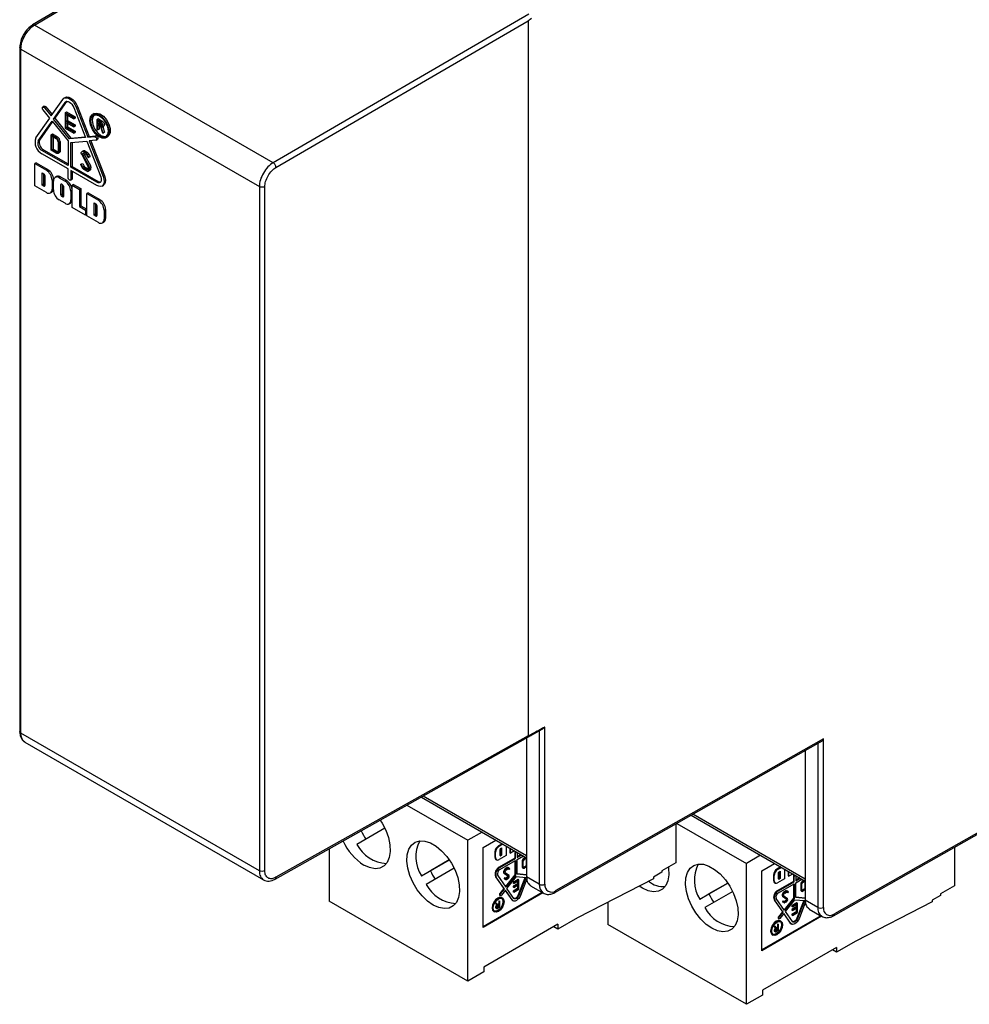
# Model space of a CAD drawing. Header units: millimetres. Extents: x 0 to 349, y 0 to 270.
# Tile 5 of 7: x 273 to 321, y 150 to 200. Entities that reach past the tile are written whole.
import ezdxf

# ---------------------------------------------------------------- set-up
doc = ezdxf.new("R2010")
doc.units = ezdxf.units.MM
doc.header["$LTSCALE"] = 1.25

msp = doc.modelspace()

# ---------------------------------------------------------------- linework, layer by layer
for p, q in [((287.142, 207.818), (273.654, 199.813)), ((273.755, 199.804), (287.196, 207.781)), ((298.974, 200.364), (285.925, 192.779)), ((286.067, 192.534), (298.938, 200.016)), ((298.938, 200.016), (298.938, 163.531)), ((285.925, 192.779), (273.755, 199.804)), ((272.999, 198.663), (272.999, 163.742)), ((273.057, 198.581), (285.221, 191.559)), ((273.057, 163.66), (273.057, 198.581)), ((274.595, 195.162), (275.19, 196.008)), ((275.324, 196.108), (275.253, 196.067)), ((274.242, 195.659), (274.171, 195.618)), ((274.329, 195.622), (274.258, 195.581)), ((274.258, 195.581), (274.595, 195.162)), ((274.329, 195.622), (274.643, 195.231)), ((274.72, 195.007), (275.315, 195.853)), ((275.385, 195.894), (274.79, 195.048)), ((275.385, 195.894), (275.315, 195.853)), ((275.394, 195.905), (275.385, 195.894)), ((275.751, 195.602), (276.346, 194.068)), ((275.946, 195.654), (275.875, 195.613)), ((275.875, 195.613), (276.47, 194.079)), ((275.946, 195.654), (276.541, 194.12)), ((273.814, 194.051), (274.523, 195.059)), ((274.523, 195.059), (274.186, 195.479)), ((274.79, 195.048), (274.72, 195.007)), ((275.533, 193.995), (274.72, 195.007)), ((274.79, 195.048), (275.603, 194.036)), ((275.317, 195.326), (275.387, 195.367)), ((275.749, 195.077), (275.317, 195.326)), ((275.317, 195.326), (275.317, 194.536)), ((275.371, 195.233), (275.749, 195.015)), ((275.371, 194.89), (275.371, 195.233)), ((275.387, 195.367), (275.819, 195.118)), ((275.441, 195.192), (275.441, 194.931)), ((275.749, 195.077), (275.819, 195.118)), ((275.749, 195.015), (275.749, 195.077)), ((275.749, 195.015), (275.819, 195.055)), ((275.819, 195.118), (275.819, 195.055)), ((276.793, 195.281), (276.722, 195.241)), ((277.008, 195.013), (276.937, 194.972)), ((277.008, 195.013), (277.206, 194.898)), ((273.939, 193.896), (274.648, 194.904)), ((274.67, 194.876), (274.009, 193.936)), ((274.648, 194.904), (275.461, 193.893)), ((275.317, 194.536), (275.749, 194.286)), ((275.371, 194.89), (275.441, 194.931)), ((275.749, 194.672), (275.371, 194.89)), ((275.371, 194.828), (275.749, 194.609)), ((275.371, 194.567), (275.371, 194.828)), ((275.371, 194.567), (275.441, 194.608)), ((275.749, 194.349), (275.371, 194.567)), ((275.441, 194.931), (275.819, 194.712)), ((275.441, 194.787), (275.441, 194.608)), ((275.441, 194.608), (275.819, 194.39)), ((275.749, 194.672), (275.819, 194.712)), ((275.749, 194.609), (275.749, 194.672)), ((275.749, 194.609), (275.819, 194.65)), ((275.819, 194.712), (275.819, 194.65)), ((276.937, 194.972), (276.937, 194.473)), ((277.135, 194.857), (276.937, 194.972)), ((276.973, 194.742), (276.973, 194.908)), ((276.973, 194.908), (277.135, 194.815)), ((277.044, 194.783), (276.973, 194.742)), ((277.135, 194.648), (276.973, 194.742)), ((276.973, 194.701), (277.117, 194.618)), ((276.973, 194.452), (276.973, 194.701)), ((277.044, 194.493), (276.973, 194.452)), ((277.044, 194.867), (277.044, 194.783)), ((277.044, 194.783), (277.206, 194.689)), ((277.044, 194.661), (277.044, 194.493)), ((277.117, 194.618), (277.218, 194.311)), ((277.206, 194.898), (277.135, 194.857)), ((277.206, 194.689), (277.135, 194.648)), ((277.257, 194.288), (277.157, 194.595)), ((277.212, 194.598), (277.283, 194.639)), ((277.236, 194.611), (277.328, 194.329)), ((274.602, 194.204), (274.672, 194.245)), ((274.602, 194.204), (274.852, 194.06)), ((274.602, 193.414), (274.602, 194.204)), ((274.638, 194.142), (274.852, 194.018)), ((274.638, 193.435), (274.638, 194.142)), ((274.672, 194.245), (274.923, 194.1)), ((274.708, 194.101), (274.708, 193.476)), ((274.852, 194.06), (274.923, 194.1)), ((276.346, 194.068), (275.533, 193.995)), ((275.603, 194.036), (275.533, 193.995)), ((275.603, 194.036), (276.333, 194.101)), ((275.749, 194.349), (275.819, 194.39)), ((275.749, 194.286), (275.749, 194.349)), ((275.749, 194.286), (275.819, 194.327)), ((275.819, 194.39), (275.819, 194.327)), ((276.541, 194.12), (276.47, 194.079)), ((276.47, 194.079), (276.807, 194.109)), ((276.541, 194.12), (276.878, 194.15)), ((276.878, 194.15), (276.807, 194.109)), ((276.937, 194.473), (276.973, 194.452)), ((277.218, 194.311), (277.257, 194.288)), ((277.328, 194.329), (277.257, 194.288)), ((277.404, 194.059), (277.475, 194.099)), ((274.009, 193.936), (273.939, 193.896)), ((274.638, 193.435), (274.708, 193.476)), ((274.708, 193.476), (274.923, 193.352)), ((274.952, 193.845), (274.952, 193.325)), ((274.988, 193.824), (275.059, 193.865)), ((274.988, 193.824), (274.988, 193.295)), ((275.059, 193.865), (275.059, 193.336)), ((275.461, 193.893), (275.461, 192.632)), ((275.605, 193.81), (276.418, 193.882)), ((275.605, 192.548), (275.605, 193.81)), ((275.675, 193.816), (275.675, 192.589)), ((276.418, 193.882), (277.127, 192.055)), ((276.879, 193.924), (276.542, 193.894)), ((276.542, 193.894), (277.251, 192.066)), ((276.626, 193.901), (277.322, 192.107)), ((276.894, 193.928), (276.965, 193.969)), ((274.202, 193.44), (274.131, 193.399)), ((275.461, 192.632), (274.131, 193.399)), ((275.461, 192.465), (274.131, 193.233)), ((274.202, 193.44), (275.461, 192.713)), ((274.852, 193.27), (274.602, 193.414)), ((274.852, 193.311), (274.638, 193.435)), ((274.852, 193.311), (274.923, 193.352)), ((274.956, 193.259), (275.027, 193.3)), ((274.988, 193.295), (275.059, 193.336)), ((276.159, 193.189), (276.491, 192.573)), ((276.183, 193.344), (276.16, 193.329)), ((276.256, 193.386), (276.185, 193.345)), ((276.232, 193.148), (276.302, 193.188)), ((276.548, 192.559), (276.232, 193.148)), ((276.249, 193.339), (276.32, 193.38)), ((276.386, 193.26), (276.249, 193.339)), ((276.285, 193.255), (276.37, 193.206)), ((276.302, 193.188), (276.619, 192.599)), ((276.32, 193.38), (276.457, 193.3)), ((276.457, 193.3), (276.386, 193.26)), ((276.423, 193.149), (276.483, 193.039)), ((276.452, 193.187), (276.523, 193.228)), ((276.523, 193.058), (276.452, 193.187)), ((276.483, 193.039), (276.523, 193.058)), ((276.523, 193.228), (276.594, 193.099)), ((276.523, 193.058), (276.594, 193.099)), ((273.836, 192.771), (273.765, 192.73)), ((273.765, 192.73), (274.354, 192.39)), ((273.765, 191.596), (273.765, 192.73)), ((273.836, 192.771), (274.425, 192.43)), ((275.675, 192.589), (275.605, 192.548)), ((276.934, 191.781), (275.605, 192.548)), ((275.675, 192.589), (277.005, 191.822)), ((276.096, 192.683), (276.166, 192.724)), ((276.136, 192.701), (276.096, 192.683)), ((276.096, 192.683), (276.181, 192.523)), ((276.136, 192.701), (276.207, 192.742)), ((276.211, 192.562), (276.136, 192.701)), ((276.166, 192.724), (276.207, 192.742)), ((276.207, 192.742), (276.282, 192.603)), ((276.282, 192.603), (276.211, 192.562)), ((276.264, 192.504), (276.335, 192.544)), ((276.407, 192.421), (276.264, 192.504)), ((276.335, 192.544), (276.477, 192.462)), ((276.5, 192.47), (276.469, 192.427)), ((276.619, 192.599), (276.548, 192.559)), ((276.559, 192.431), (276.63, 192.472)), ((276.63, 192.472), (276.576, 192.395)), ((274.138, 192.259), (274.231, 192.205)), ((274.138, 191.636), (274.138, 192.259)), ((274.209, 192.218), (274.209, 191.676)), ((274.276, 192.129), (274.276, 191.607)), ((274.425, 192.43), (274.354, 192.39)), ((274.875, 192.071), (274.804, 192.03)), ((275.083, 192.051), (275.012, 192.01)), ((275.012, 192.01), (275.307, 191.84)), ((275.083, 192.051), (275.377, 191.881)), ((275.461, 192.016), (275.461, 192.465)), ((276.934, 191.615), (275.605, 192.382)), ((275.605, 192.382), (275.605, 191.933)), ((275.675, 191.974), (275.605, 191.933)), ((275.675, 192.341), (275.675, 191.974)), ((276.248, 192.45), (276.428, 192.347)), ((276.477, 192.462), (276.407, 192.421)), ((276.491, 192.341), (276.562, 192.381)), ((276.505, 192.354), (276.559, 192.431)), ((276.576, 192.395), (276.505, 192.354)), ((277.322, 192.107), (277.251, 192.066)), ((274.354, 191.256), (273.765, 191.596)), ((274.209, 191.676), (274.138, 191.636)), ((274.231, 191.582), (274.138, 191.636)), ((274.209, 191.676), (274.276, 191.638)), ((274.276, 191.607), (274.231, 191.582)), ((274.719, 191.92), (274.649, 191.879)), ((274.649, 191.879), (274.649, 191.426)), ((274.718, 191.465), (274.649, 191.426)), ((274.718, 191.386), (274.718, 191.84)), ((274.719, 191.92), (274.719, 191.878)), ((275.135, 191.684), (275.091, 191.658)), ((275.091, 191.137), (275.091, 191.658)), ((275.135, 191.684), (275.184, 191.655)), ((275.161, 191.669), (275.161, 191.178)), ((275.228, 191.579), (275.228, 191.057)), ((275.377, 191.881), (275.307, 191.84)), ((275.584, 191.886), (275.654, 191.927)), ((275.741, 191.671), (275.67, 191.63)), ((275.67, 191.63), (276.043, 191.415)), ((275.67, 190.496), (275.67, 191.63)), ((275.741, 191.671), (276.114, 191.455)), ((277.005, 191.822), (276.934, 191.781)), ((277.193, 191.589), (277.264, 191.63)), ((285.221, 191.559), (285.221, 156.638)), ((285.503, 156.638), (285.503, 191.559)), ((274.562, 191.235), (274.633, 191.276)), ((275.161, 191.178), (275.091, 191.137)), ((275.206, 191.101), (275.135, 191.06)), ((275.184, 191.032), (275.135, 191.06)), ((275.228, 191.057), (275.184, 191.032)), ((275.206, 191.101), (275.228, 191.088)), ((275.67, 191.369), (275.601, 191.329)), ((275.601, 191.329), (275.601, 190.876)), ((276.114, 191.455), (276.043, 191.415)), ((276.043, 191.415), (276.043, 190.536)), ((276.114, 191.455), (276.114, 190.577)), ((276.487, 191.24), (276.417, 191.199)), ((276.417, 191.199), (277.006, 190.859)), ((276.417, 190.065), (276.417, 191.199)), ((276.487, 191.24), (277.077, 190.9)), ((275.307, 190.706), (275.012, 190.876)), ((275.515, 190.685), (275.586, 190.726)), ((275.67, 190.916), (275.601, 190.876)), ((276.348, 190.105), (275.67, 190.496)), ((276.114, 190.577), (276.043, 190.536)), ((276.043, 190.536), (276.348, 190.36)), ((276.114, 190.577), (276.417, 190.402)), ((276.79, 190.105), (276.79, 190.728)), ((276.79, 190.728), (276.883, 190.675)), ((276.861, 190.688), (276.861, 190.146)), ((276.927, 190.598), (276.927, 190.076)), ((277.077, 190.9), (277.006, 190.859)), ((276.417, 190.4), (276.348, 190.36)), ((276.348, 190.36), (276.348, 190.105)), ((276.417, 190.144), (276.348, 190.105)), ((277.006, 189.725), (276.417, 190.065)), ((276.861, 190.146), (276.79, 190.105)), ((276.883, 190.051), (276.79, 190.105)), ((276.861, 190.146), (276.927, 190.107)), ((276.927, 190.076), (276.883, 190.051)), ((277.371, 190.389), (277.3, 190.349)), ((277.3, 190.349), (277.3, 189.895)), ((277.371, 190.389), (277.371, 189.936)), ((277.214, 189.704), (277.285, 189.745)), ((277.371, 189.936), (277.3, 189.895)), ((299.074, 163.539), (299.652, 163.863)), ((299.786, 155.955), (299.786, 163.972)), ((285.221, 156.638), (273.057, 163.66)), ((286.024, 156.214), (299.074, 163.539)), ((298.938, 163.531), (286.067, 156.307)), ((298.857, 163.417), (298.857, 156.328)), ((299.504, 163.78), (299.504, 155.955)), ((313.999, 163.369), (300.347, 155.625)), ((313.999, 154.769), (313.999, 163.369)), ((273.259, 163.205), (285.433, 156.178)), ((300.304, 155.533), (313.858, 163.22)), ((313.716, 163.14), (313.716, 154.769)), ((313.069, 162.773), (313.069, 155.143)), ((314.517, 154.347), (329.125, 162.633)), ((329.167, 162.725), (314.56, 154.44)), ((293.486, 160.402), (298.857, 157.302)), ((298.857, 157.403), (293.575, 160.452)), ((292.752, 159.991), (295.862, 158.195)), ((307.253, 159.474), (313.069, 156.117)), ((313.069, 156.218), (307.342, 159.524)), ((291.626, 158.808), (290.202, 157.986)), ((306.469, 159.029), (306.469, 157.051)), ((306.523, 159.06), (310.075, 157.01)), ((289.952, 158.419), (289.978, 158.434)), ((289.952, 158.419), (289.978, 158.433)), ((296.586, 158.613), (295.862, 158.195)), ((295.862, 151.01), (295.862, 158.195)), ((296.64, 157.828), (297.293, 158.205)), ((296.64, 153.745), (296.64, 157.828)), ((297.611, 158.021), (297.418, 157.909)), ((297.418, 157.909), (297.453, 157.889)), ((297.453, 157.889), (297.646, 158.001)), ((297.527, 157.778), (297.583, 157.811)), ((297.583, 157.811), (297.583, 157.436)), ((297.807, 157.908), (297.807, 157.413)), ((297.995, 157.799), (297.995, 157.562)), ((320.681, 157.844), (320.681, 155.866)), ((288.791, 157.768), (288.791, 155.092)), ((297.241, 157.603), (297.241, 157.331)), ((297.241, 157.603), (297.276, 157.583)), ((297.241, 157.331), (297.276, 157.311)), ((297.276, 157.311), (297.276, 157.583)), ((297.807, 157.413), (297.453, 157.208)), ((297.5, 157.419), (297.5, 157.732)), ((297.547, 157.457), (297.5, 157.43)), ((297.5, 157.419), (297.527, 157.404)), ((297.583, 157.436), (297.527, 157.404)), ((297.547, 157.79), (297.547, 157.457)), ((297.547, 157.457), (297.583, 157.436)), ((297.995, 157.562), (298.031, 157.542)), ((298.031, 157.542), (298.031, 157.779)), ((298.236, 157.66), (298.031, 157.542)), ((298.258, 157.555), (298.258, 157.286)), ((298.258, 157.555), (298.294, 157.535)), ((298.294, 157.265), (298.294, 157.535)), ((298.38, 157.577), (298.38, 157.315)), ((298.572, 157.466), (298.38, 157.356)), ((298.38, 157.315), (298.607, 157.446)), ((298.38, 157.215), (298.693, 157.396)), ((298.807, 157.331), (298.71, 157.274)), ((298.745, 157.254), (298.842, 157.31)), ((298.745, 157.229), (298.857, 157.293)), ((310.798, 157.428), (310.075, 157.01)), ((293.487, 156.377), (294.911, 157.2)), ((294.911, 157.2), (293.947, 156.643)), ((297.293, 157.217), (297.328, 157.196)), ((298.258, 157.286), (297.461, 156.825)), ((297.461, 156.825), (297.496, 156.805)), ((297.496, 156.805), (298.294, 157.265)), ((297.496, 156.705), (298.294, 157.165)), ((297.872, 156.799), (297.765, 156.737)), ((297.872, 156.799), (297.908, 156.778)), ((297.946, 156.782), (297.91, 156.803)), ((298.258, 157.286), (298.294, 157.265)), ((298.258, 157.145), (298.258, 156.429)), ((298.294, 157.165), (298.294, 156.409)), ((298.38, 156.458), (298.38, 157.215)), ((298.628, 157.165), (298.628, 156.847)), ((298.664, 157.144), (298.628, 157.165)), ((298.664, 156.827), (298.628, 156.847)), ((298.652, 156.795), (298.688, 156.774)), ((298.664, 156.827), (298.664, 157.144)), ((298.685, 156.84), (298.685, 157.152)), ((298.745, 157.254), (298.71, 157.274)), ((298.839, 156.9), (298.71, 156.825)), ((298.745, 156.805), (298.71, 156.825)), ((298.857, 156.869), (298.745, 156.805)), ((298.857, 156.844), (298.745, 156.78)), ((298.839, 157.283), (298.839, 156.9)), ((298.857, 156.889), (298.839, 156.9)), ((306.469, 157.051), (305.762, 156.643)), ((310.075, 149.824), (310.075, 157.01)), ((310.853, 156.642), (311.506, 157.019)), ((311.824, 156.836), (311.631, 156.724)), ((311.666, 156.704), (311.859, 156.815)), ((293.487, 156.377), (293.947, 156.643)), ((295.161, 156.767), (293.737, 155.944)), ((297.27, 156.334), (297.696, 155.729)), ((297.27, 156.334), (297.306, 156.314)), ((297.731, 155.709), (297.306, 156.314)), ((297.806, 155.802), (297.381, 156.407)), ((297.718, 156.678), (297.686, 156.595)), ((297.721, 156.575), (297.686, 156.595)), ((297.692, 156.526), (297.882, 156.392)), ((297.692, 156.526), (297.728, 156.506)), ((297.718, 156.678), (297.753, 156.658)), ((297.753, 156.658), (297.721, 156.575)), ((297.728, 156.506), (297.918, 156.372)), ((297.757, 156.592), (297.775, 156.639)), ((297.961, 156.397), (297.762, 156.537)), ((297.8, 156.716), (297.765, 156.737)), ((298.258, 156.429), (297.782, 155.836)), ((297.85, 156.29), (297.799, 156.261)), ((297.908, 156.778), (297.8, 156.716)), ((298.294, 156.409), (297.806, 155.802)), ((297.813, 156.686), (297.898, 156.735)), ((297.849, 155.74), (298.337, 156.347)), ((297.85, 156.29), (297.885, 156.27)), ((297.918, 156.372), (297.882, 156.392)), ((297.918, 156.741), (297.94, 156.726)), ((297.927, 156.739), (297.93, 156.737)), ((297.93, 156.737), (297.975, 156.706)), ((297.975, 156.706), (297.94, 156.726)), ((297.947, 156.288), (297.96, 156.312)), ((297.999, 156.745), (297.948, 156.781)), ((297.975, 156.706), (297.999, 156.745)), ((298.258, 156.429), (298.294, 156.409)), ((298.337, 156.347), (298.825, 156.303)), ((298.833, 156.435), (298.38, 156.476)), ((298.857, 156.416), (298.38, 156.458)), ((298.783, 156.307), (298.432, 155.404)), ((298.825, 156.303), (298.468, 155.383)), ((298.857, 156.497), (298.833, 156.435)), ((298.833, 156.435), (298.857, 156.421)), ((299.504, 155.955), (298.857, 156.328)), ((305.762, 156.561), (305.337, 156.316)), ((305.337, 156.316), (305.337, 156.235)), ((305.762, 156.643), (305.762, 156.561)), ((310.853, 152.56), (310.853, 156.642)), ((311.454, 156.418), (311.454, 156.146)), ((311.454, 156.418), (311.489, 156.397)), ((311.489, 156.125), (311.489, 156.397)), ((311.631, 156.724), (311.666, 156.704)), ((311.713, 156.234), (311.713, 156.547)), ((311.739, 156.593), (311.795, 156.625)), ((311.76, 156.605), (311.76, 156.271)), ((311.795, 156.625), (311.795, 156.251)), ((312.019, 156.723), (312.019, 156.227)), ((312.208, 156.614), (312.208, 156.377)), ((312.208, 156.377), (312.243, 156.357)), ((312.243, 156.357), (312.243, 156.593)), ((312.449, 156.475), (312.243, 156.357)), ((312.471, 156.37), (312.471, 156.1)), ((312.471, 156.37), (312.507, 156.349)), ((312.507, 156.08), (312.507, 156.349)), ((312.593, 156.392), (312.593, 156.13)), ((297.732, 156.283), (297.707, 156.244)), ((297.707, 156.244), (297.75, 156.215)), ((297.743, 156.224), (297.707, 156.244)), ((297.767, 156.263), (297.732, 156.283)), ((297.767, 156.263), (297.743, 156.224)), ((297.743, 156.224), (297.785, 156.195)), ((297.75, 156.215), (297.751, 156.214)), ((297.785, 156.195), (297.75, 156.215)), ((297.751, 156.214), (297.787, 156.194)), ((297.803, 156.238), (297.767, 156.263)), ((297.834, 156.24), (297.799, 156.261)), ((297.825, 156.197), (297.907, 156.245)), ((297.885, 156.27), (297.834, 156.24)), ((298.431, 156.193), (298.172, 156.043)), ((298.172, 156.043), (298.172, 156.006)), ((298.207, 156.023), (298.172, 156.043)), ((298.207, 155.985), (298.172, 156.006)), ((298.399, 155.98), (298.172, 155.85)), ((298.172, 155.85), (298.172, 155.812)), ((298.207, 155.829), (298.172, 155.85)), ((298.207, 155.792), (298.172, 155.812)), ((298.467, 156.172), (298.207, 156.023)), ((298.207, 155.985), (298.434, 156.116)), ((298.207, 156.023), (298.207, 155.985)), ((298.434, 155.96), (298.207, 155.829)), ((298.207, 155.792), (298.434, 155.923)), ((298.207, 155.829), (298.207, 155.792)), ((298.399, 156.096), (298.399, 155.98)), ((298.434, 155.96), (298.399, 155.98)), ((298.399, 155.902), (298.399, 155.737)), ((298.467, 156.172), (298.431, 156.193)), ((298.434, 156.116), (298.434, 155.96)), ((298.434, 155.923), (298.434, 155.717)), ((298.467, 155.698), (298.467, 156.172)), ((298.876, 156.235), (298.543, 155.377)), ((299.06, 155.872), (299.711, 155.497)), ((305.337, 156.235), (301.448, 154.234)), ((304.772, 155.744), (304.6, 155.855)), ((307.7, 155.192), (309.124, 156.014)), ((309.124, 156.014), (308.16, 155.458)), ((311.454, 156.146), (311.489, 156.125)), ((311.506, 156.031), (311.541, 156.011)), ((312.019, 156.227), (311.666, 156.023)), ((312.471, 156.1), (311.674, 155.64)), ((311.709, 155.619), (312.507, 156.08)), ((311.709, 155.52), (312.507, 155.98)), ((311.76, 156.271), (311.713, 156.244)), ((311.713, 156.234), (311.739, 156.219)), ((311.795, 156.251), (311.739, 156.219)), ((311.76, 156.271), (311.795, 156.251)), ((312.471, 156.1), (312.507, 156.08)), ((312.471, 155.96), (312.471, 155.244)), ((312.507, 155.98), (312.507, 155.223)), ((312.785, 156.281), (312.593, 156.171)), ((312.593, 156.13), (312.82, 156.261)), ((312.593, 156.03), (312.906, 156.211)), ((312.593, 155.273), (312.593, 156.03)), ((312.841, 155.98), (312.841, 155.662)), ((312.877, 155.959), (312.841, 155.98)), ((312.877, 155.642), (312.877, 155.959)), ((312.898, 155.654), (312.898, 155.966)), ((313.02, 156.145), (312.923, 156.089)), ((312.958, 156.069), (312.923, 156.089)), ((312.958, 156.069), (313.055, 156.125)), ((312.958, 156.044), (313.069, 156.108)), ((313.051, 156.098), (313.051, 155.714)), ((320.681, 155.866), (319.974, 155.458)), ((299.657, 155.528), (296.64, 153.786)), ((299.692, 155.507), (296.64, 153.745)), ((297.485, 155.394), (297.52, 155.373)), ((297.696, 155.729), (297.494, 155.478)), ((297.494, 155.478), (297.529, 155.457)), ((297.529, 155.457), (297.731, 155.709)), ((297.774, 155.647), (297.572, 155.396)), ((297.696, 155.729), (297.731, 155.709)), ((297.763, 155.633), (298.096, 155.16)), ((298.131, 155.139), (297.774, 155.647)), ((298.206, 155.232), (297.849, 155.74)), ((298.399, 155.737), (298.172, 155.606)), ((298.172, 155.606), (298.172, 155.569)), ((298.207, 155.586), (298.172, 155.606)), ((298.207, 155.548), (298.172, 155.569)), ((298.434, 155.717), (298.207, 155.586)), ((298.207, 155.548), (298.467, 155.698)), ((298.207, 155.586), (298.207, 155.548)), ((298.434, 155.717), (298.399, 155.737)), ((298.432, 155.404), (298.468, 155.383)), ((307.7, 155.192), (308.16, 155.458)), ((309.374, 155.581), (307.95, 154.759)), ((311.674, 155.64), (311.709, 155.619)), ((311.931, 155.493), (311.898, 155.41)), ((311.934, 155.389), (311.898, 155.41)), ((311.905, 155.341), (312.095, 155.207)), ((311.905, 155.341), (311.94, 155.32)), ((311.931, 155.493), (311.966, 155.473)), ((311.966, 155.473), (311.934, 155.389)), ((311.94, 155.32), (312.13, 155.186)), ((311.97, 155.407), (311.988, 155.454)), ((312.174, 155.212), (311.975, 155.352)), ((312.085, 155.613), (311.978, 155.551)), ((312.013, 155.531), (311.978, 155.551)), ((312.12, 155.593), (312.013, 155.531)), ((312.025, 155.501), (312.111, 155.55)), ((312.085, 155.613), (312.12, 155.593)), ((312.159, 155.597), (312.123, 155.617)), ((312.131, 155.556), (312.152, 155.541)), ((312.14, 155.554), (312.143, 155.552)), ((312.143, 155.552), (312.188, 155.52)), ((312.188, 155.52), (312.152, 155.541)), ((312.212, 155.559), (312.161, 155.596)), ((312.188, 155.52), (312.212, 155.559)), ((313.045, 155.25), (312.593, 155.29)), ((312.877, 155.642), (312.841, 155.662)), ((312.865, 155.609), (312.9, 155.589)), ((313.051, 155.714), (312.923, 155.64)), ((312.958, 155.62), (312.923, 155.64)), ((313.069, 155.684), (312.958, 155.62)), ((313.069, 155.659), (312.958, 155.595)), ((313.069, 155.312), (313.045, 155.25)), ((313.069, 155.704), (313.051, 155.714)), ((319.974, 155.376), (319.55, 155.131)), ((319.974, 155.458), (319.974, 155.376)), ((295.862, 151.01), (288.791, 155.092)), ((297.291, 155.011), (297.267, 154.997)), ((297.267, 154.997), (297.327, 154.882)), ((297.267, 154.997), (297.302, 154.977)), ((297.291, 155.011), (297.326, 154.991)), ((297.326, 154.991), (297.302, 154.977)), ((297.302, 154.977), (297.362, 154.862)), ((297.386, 154.876), (297.326, 154.991)), ((297.327, 154.882), (297.362, 154.862)), ((297.437, 154.822), (297.34, 154.766)), ((297.437, 154.946), (297.37, 154.907)), ((297.376, 154.845), (297.473, 154.901)), ((297.473, 154.802), (297.376, 154.746)), ((297.376, 154.72), (297.494, 154.788)), ((297.473, 154.926), (297.386, 154.876)), ((297.459, 155.108), (297.437, 155.096)), ((297.437, 155.096), (297.437, 154.946)), ((297.437, 155.096), (297.473, 155.075)), ((297.437, 154.946), (297.473, 154.926)), ((297.437, 154.881), (297.437, 154.822)), ((297.437, 154.822), (297.473, 154.802)), ((297.459, 155.108), (297.494, 155.088)), ((297.494, 155.088), (297.473, 155.075)), ((297.473, 155.075), (297.473, 154.926)), ((297.473, 154.901), (297.473, 154.802)), ((297.494, 154.788), (297.494, 155.088)), ((297.623, 155.249), (297.588, 155.27)), ((298.096, 155.16), (298.131, 155.139)), ((298.134, 155.125), (298.169, 155.104)), ((303.004, 155.035), (303.004, 153.906)), ((311.483, 155.149), (311.909, 154.544)), ((311.483, 155.149), (311.519, 155.129)), ((311.944, 154.523), (311.519, 155.129)), ((312.019, 154.616), (311.593, 155.222)), ((311.944, 155.098), (311.92, 155.059)), ((311.92, 155.059), (311.963, 155.03)), ((311.956, 155.038), (311.92, 155.059)), ((311.98, 155.077), (311.944, 155.098)), ((311.98, 155.077), (311.956, 155.038)), ((311.956, 155.038), (311.998, 155.009)), ((311.963, 155.03), (311.964, 155.029)), ((311.998, 155.009), (311.963, 155.03)), ((311.964, 155.029), (312, 155.008)), ((312.015, 155.053), (311.98, 155.077)), ((312.471, 155.244), (311.995, 154.651)), ((312.063, 155.105), (312.012, 155.075)), ((312.047, 155.055), (312.012, 155.075)), ((312.507, 155.223), (312.019, 154.616)), ((312.038, 155.012), (312.12, 155.06)), ((312.098, 155.084), (312.047, 155.055)), ((312.062, 154.555), (312.55, 155.162)), ((312.063, 155.105), (312.098, 155.084)), ((312.13, 155.186), (312.095, 155.207)), ((312.16, 155.102), (312.173, 155.127)), ((312.644, 155.008), (312.385, 154.858)), ((312.385, 154.858), (312.385, 154.82)), ((312.42, 154.837), (312.385, 154.858)), ((312.42, 154.8), (312.385, 154.82)), ((312.612, 154.795), (312.385, 154.664)), ((312.679, 154.987), (312.42, 154.837)), ((312.42, 154.8), (312.647, 154.931)), ((312.42, 154.837), (312.42, 154.8)), ((312.471, 155.244), (312.507, 155.223)), ((312.55, 155.162), (313.038, 155.118)), ((313.069, 155.231), (312.593, 155.273)), ((312.612, 154.911), (312.612, 154.795)), ((312.647, 154.775), (312.612, 154.795)), ((312.679, 154.987), (312.644, 155.008)), ((312.996, 155.122), (312.645, 154.218)), ((312.647, 154.931), (312.647, 154.775)), ((312.679, 154.513), (312.679, 154.987)), ((313.038, 155.118), (312.681, 154.198)), ((313.089, 155.05), (312.755, 154.191)), ((313.045, 155.25), (313.069, 155.236)), ((313.716, 154.769), (313.069, 155.143)), ((319.55, 155.049), (315.661, 153.049)), ((319.55, 155.131), (319.55, 155.049)), ((297.179, 154.56), (297.214, 154.54)), ((297.294, 154.736), (297.329, 154.715)), ((297.34, 154.766), (297.333, 154.763)), ((297.34, 154.766), (297.376, 154.746)), ((313.87, 154.342), (310.853, 152.601)), ((313.905, 154.322), (310.853, 152.56)), ((311.909, 154.544), (311.706, 154.292)), ((311.706, 154.292), (311.742, 154.272)), ((311.742, 154.272), (311.944, 154.523)), ((311.987, 154.462), (311.785, 154.21)), ((311.909, 154.544), (311.944, 154.523)), ((311.976, 154.448), (312.309, 153.974)), ((312.344, 153.954), (311.987, 154.462)), ((312.419, 154.047), (312.062, 154.555)), ((312.385, 154.664), (312.385, 154.627)), ((312.42, 154.644), (312.385, 154.664)), ((312.42, 154.606), (312.385, 154.627)), ((312.612, 154.552), (312.385, 154.421)), ((312.385, 154.421), (312.385, 154.384)), ((312.42, 154.401), (312.385, 154.421)), ((312.42, 154.363), (312.385, 154.384)), ((312.647, 154.775), (312.42, 154.644)), ((312.42, 154.606), (312.647, 154.737)), ((312.42, 154.644), (312.42, 154.606)), ((312.647, 154.531), (312.42, 154.401)), ((312.42, 154.363), (312.679, 154.513)), ((312.42, 154.401), (312.42, 154.363)), ((312.612, 154.717), (312.612, 154.552)), ((312.647, 154.531), (312.612, 154.552)), ((312.647, 154.737), (312.647, 154.531)), ((313.273, 154.687), (313.924, 154.311)), ((300.458, 153.908), (296.675, 151.724)), ((300.458, 153.663), (300.246, 153.785)), ((301.448, 154.234), (300.458, 153.663)), ((300.458, 153.908), (300.458, 153.663)), ((310.075, 149.824), (303.004, 153.906)), ((311.503, 153.826), (311.48, 153.812)), ((311.48, 153.812), (311.54, 153.697)), ((311.48, 153.812), (311.515, 153.792)), ((311.503, 153.826), (311.539, 153.805)), ((311.539, 153.805), (311.515, 153.792)), ((311.515, 153.792), (311.575, 153.677)), ((311.599, 153.69), (311.539, 153.805)), ((311.672, 153.923), (311.65, 153.91)), ((311.65, 153.91), (311.65, 153.761)), ((311.65, 153.91), (311.686, 153.89)), ((311.672, 153.923), (311.707, 153.903)), ((311.707, 153.903), (311.686, 153.89)), ((311.686, 153.89), (311.686, 153.74)), ((311.697, 154.209), (311.733, 154.188)), ((311.707, 153.603), (311.707, 153.903)), ((311.836, 154.064), (311.801, 154.084)), ((312.309, 153.974), (312.344, 153.954)), ((312.347, 153.939), (312.382, 153.919)), ((312.645, 154.218), (312.681, 154.198)), ((311.392, 153.375), (311.427, 153.355)), ((311.507, 153.55), (311.542, 153.53)), ((311.54, 153.697), (311.575, 153.677)), ((311.553, 153.581), (311.546, 153.577)), ((311.65, 153.637), (311.553, 153.581)), ((311.553, 153.581), (311.588, 153.56)), ((311.65, 153.761), (311.583, 153.722)), ((311.588, 153.66), (311.686, 153.716)), ((311.686, 153.616), (311.588, 153.56)), ((311.588, 153.535), (311.707, 153.603)), ((311.686, 153.74), (311.599, 153.69)), ((311.65, 153.761), (311.686, 153.74)), ((311.65, 153.696), (311.65, 153.637)), ((311.65, 153.637), (311.686, 153.616)), ((311.686, 153.716), (311.686, 153.616)), ((315.661, 153.049), (314.671, 152.478)), ((314.671, 152.723), (310.888, 150.539)), ((314.671, 152.478), (314.459, 152.6)), ((314.671, 152.723), (314.671, 152.478)), ((296.675, 151.479), (295.862, 151.01)), ((296.675, 151.724), (296.675, 151.479)), ((310.888, 150.294), (310.075, 149.824)), ((310.888, 150.539), (310.888, 150.294))]:
    msp.add_line(p, q)
at = {"flags": 128}
for points in [[(275.19, 196.008), (275.253, 196.067), (275.335, 196.092), (275.43, 196.083), (275.533, 196.039), (275.635, 195.964), (275.731, 195.864), (275.813, 195.744), (275.875, 195.613)], [(275.324, 196.108), (275.406, 196.133), (275.501, 196.123), (275.603, 196.08), (275.706, 196.005), (275.801, 195.904), (275.883, 195.785), (275.946, 195.654)], [(274.186, 195.479), (274.165, 195.512), (274.152, 195.549), (274.151, 195.582), (274.16, 195.608), (274.178, 195.621), (274.203, 195.621), (274.231, 195.607), (274.258, 195.581)], [(274.242, 195.659), (274.249, 195.662), (274.274, 195.662), (274.302, 195.648), (274.329, 195.622)], [(275.315, 195.853), (275.355, 195.89), (275.407, 195.906), (275.468, 195.9), (275.533, 195.873), (275.598, 195.825), (275.659, 195.761), (275.711, 195.685), (275.751, 195.602)], [(276.58, 194.928), (276.613, 195.111), (276.706, 195.231), (276.848, 195.272), (277.018, 195.23), (277.195, 195.109), (277.354, 194.926), (277.473, 194.706), (277.537, 194.478), (277.537, 194.273), (277.473, 194.119), (277.354, 194.037), (277.195, 194.037), (277.018, 194.12), (276.848, 194.275), (276.706, 194.48), (276.613, 194.708), (276.58, 194.928)], [(276.616, 194.907), (276.65, 195.085), (276.747, 195.196), (276.892, 195.225), (277.063, 195.165), (277.234, 195.027), (277.379, 194.832), (277.476, 194.609), (277.51, 194.392), (277.476, 194.214), (277.379, 194.103), (277.234, 194.074), (277.063, 194.134), (276.892, 194.272), (276.747, 194.467), (276.65, 194.69), (276.616, 194.907)], [(276.785, 195.213), (276.721, 195.126), (276.687, 194.948)], [(276.793, 195.281), (276.919, 195.313), (277.089, 195.271), (277.266, 195.15), (277.425, 194.967), (277.544, 194.747), (277.608, 194.519), (277.608, 194.314), (277.544, 194.16), (277.475, 194.099)], [(276.687, 194.948), (276.721, 194.731), (276.818, 194.508), (276.963, 194.313), (277.134, 194.175), (277.305, 194.115), (277.412, 194.126)], [(277.157, 194.595), (277.194, 194.591), (277.223, 194.606), (277.24, 194.637), (277.244, 194.681), (277.232, 194.732), (277.208, 194.783), (277.174, 194.826), (277.135, 194.857)], [(277.135, 194.815), (277.163, 194.792), (277.186, 194.761), (277.202, 194.725), (277.207, 194.69), (277.202, 194.661), (277.186, 194.643), (277.163, 194.639), (277.135, 194.648)], [(277.206, 194.898), (277.245, 194.867), (277.279, 194.823), (277.303, 194.773), (277.314, 194.722), (277.311, 194.678), (277.294, 194.647), (277.283, 194.639)], [(276.807, 194.109), (276.834, 194.104), (276.862, 194.086), (276.887, 194.057), (276.906, 194.022), (276.915, 193.986), (276.913, 193.955), (276.901, 193.933), (276.879, 193.924)], [(276.878, 194.15), (276.905, 194.145), (276.933, 194.127), (276.958, 194.098), (276.977, 194.063), (276.986, 194.027), (276.984, 193.996), (276.971, 193.974), (276.965, 193.969)], [(274.988, 193.295), (274.978, 193.279), (274.966, 193.266), (274.951, 193.256), (274.934, 193.251), (274.915, 193.25), (274.895, 193.252), (274.874, 193.259), (274.852, 193.27)], [(274.923, 193.352), (274.938, 193.344), (274.952, 193.34)], [(276.159, 193.189), (276.149, 193.21), (276.142, 193.232), (276.138, 193.253), (276.136, 193.273), (276.138, 193.291), (276.143, 193.307), (276.15, 193.319), (276.16, 193.329)], [(276.232, 193.148), (276.22, 193.174), (276.214, 193.2), (276.214, 193.224), (276.219, 193.244), (276.23, 193.258), (276.246, 193.265), (276.265, 193.264), (276.285, 193.255)], [(275.605, 191.933), (275.599, 191.904), (275.584, 191.886), (275.56, 191.882), (275.533, 191.891), (275.505, 191.913), (275.482, 191.945), (275.466, 191.981), (275.461, 192.016)], [(275.675, 191.974), (275.67, 191.945), (275.654, 191.927)], [(276.477, 192.462), (276.487, 192.457), (276.49, 192.456)], [(276.576, 192.395), (276.57, 192.387), (276.562, 192.381)], [(277.251, 192.066), (277.288, 191.943), (277.3, 191.826), (277.288, 191.724), (277.251, 191.643), (277.193, 191.589), (277.117, 191.566), (277.029, 191.574), (276.934, 191.615)], [(277.127, 192.055), (277.149, 191.98), (277.156, 191.91), (277.149, 191.847), (277.127, 191.798), (277.091, 191.766), (277.045, 191.751), (276.992, 191.757), (276.934, 191.781)], [(277.322, 192.107), (277.359, 191.984), (277.371, 191.867), (277.359, 191.765), (277.322, 191.684), (277.264, 191.63), (277.264, 191.63)], [(291.376, 159.241), (291.483, 159.073), (291.671, 158.709), (291.807, 158.334), (291.885, 157.966), (291.9, 157.622), (291.853, 157.318), (291.746, 157.069), (291.583, 156.885), (291.372, 156.776), (291.123, 156.747), (290.848, 156.799), (290.559, 156.929)], [(294.094, 154.888), (293.805, 155.091), (293.53, 155.357), (293.281, 155.674), (293.07, 156.026), (292.907, 156.398), (292.8, 156.772), (292.753, 157.13), (292.768, 157.456), (292.846, 157.734), (292.982, 157.952), (293.17, 158.099), (293.402, 158.169), (293.665, 158.157), (293.949, 158.066), (294.24, 157.898), (294.523, 157.662), (294.787, 157.369), (295.018, 157.032), (295.206, 156.668), (295.342, 156.293), (295.42, 155.925), (295.436, 155.581), (295.389, 155.277), (295.281, 155.028), (295.118, 154.844), (294.907, 154.735), (294.658, 154.706), (294.383, 154.758), (294.094, 154.888)], [(298.71, 156.825), (298.698, 156.82), (298.689, 156.818)], [(306.09, 156.832), (306.097, 156.781), (306.113, 156.437), (306.066, 156.133), (305.959, 155.883), (305.796, 155.7), (305.585, 155.591), (305.336, 155.561), (305.06, 155.613), (304.772, 155.744)], [(308.307, 153.703), (308.018, 153.906), (307.743, 154.172), (307.494, 154.488), (307.283, 154.841), (307.12, 155.213), (307.013, 155.586), (306.966, 155.945), (306.981, 156.271), (307.059, 156.549), (307.195, 156.767), (307.383, 156.914), (307.614, 156.983), (307.878, 156.972), (308.162, 156.88), (308.452, 156.713), (308.736, 156.477), (309, 156.184), (309.231, 155.847), (309.419, 155.483), (309.555, 155.108), (309.633, 154.74), (309.649, 154.396), (309.602, 154.092), (309.494, 153.842), (309.331, 153.659), (309.12, 153.55), (308.871, 153.52), (308.596, 153.572), (308.307, 153.703)], [(297.882, 156.392), (297.889, 156.384), (297.893, 156.372), (297.893, 156.358), (297.89, 156.343), (297.883, 156.327), (297.874, 156.312), (297.862, 156.299), (297.85, 156.29)], [(297.918, 156.372), (297.924, 156.364), (297.928, 156.352), (297.928, 156.338), (297.925, 156.322), (297.918, 156.306), (297.909, 156.291), (297.898, 156.279), (297.885, 156.27)], [(297.588, 155.27), (297.494, 155.288), (297.383, 155.249), (297.273, 155.16), (297.179, 155.033), (297.116, 154.888), (297.094, 154.748), (297.116, 154.633), (297.179, 154.56), (297.179, 154.56)], [(297.494, 155.478), (297.481, 155.457), (297.473, 155.436), (297.472, 155.416), (297.478, 155.4), (297.485, 155.394)], [(297.572, 155.396), (297.556, 155.38), (297.539, 155.372), (297.524, 155.372), (297.513, 155.38), (297.508, 155.395), (297.509, 155.415), (297.516, 155.437), (297.529, 155.457)], [(298.543, 155.377), (298.505, 155.298), (298.456, 155.226), (298.398, 155.166), (298.337, 155.121), (298.275, 155.095), (298.218, 155.089), (298.169, 155.104), (298.131, 155.139)], [(298.468, 155.383), (298.444, 155.333), (298.412, 155.288), (298.376, 155.249), (298.337, 155.221), (298.298, 155.204), (298.261, 155.2), (298.23, 155.21), (298.206, 155.232)], [(298.432, 155.404), (298.408, 155.354), (298.377, 155.308), (298.341, 155.27), (298.302, 155.241), (298.262, 155.224), (298.226, 155.221), (298.214, 155.223)], [(312.923, 155.64), (312.911, 155.635), (312.902, 155.632)], [(297.708, 155.062), (297.686, 154.921), (297.623, 154.776), (297.53, 154.65), (297.419, 154.56), (297.308, 154.522), (297.214, 154.54), (297.151, 154.612), (297.129, 154.727), (297.151, 154.868), (297.214, 155.013), (297.308, 155.139), (297.419, 155.229), (297.53, 155.267), (297.623, 155.249), (297.686, 155.177), (297.708, 155.062)], [(297.687, 155.049), (297.666, 154.919), (297.608, 154.785), (297.521, 154.668), (297.419, 154.585), (297.316, 154.549), (297.229, 154.566), (297.171, 154.633), (297.151, 154.74), (297.171, 154.87), (297.229, 155.004), (297.316, 155.121), (297.419, 155.204), (297.521, 155.24), (297.608, 155.223), (297.666, 155.156), (297.687, 155.049)], [(297.651, 155.07), (297.631, 154.939), (297.573, 154.806), (297.486, 154.688), (297.383, 154.606), (297.281, 154.57), (297.212, 154.578)], [(297.327, 154.882), (297.305, 154.859), (297.287, 154.83), (297.277, 154.799), (297.275, 154.771), (297.282, 154.748), (297.294, 154.736)], [(297.362, 154.862), (297.34, 154.839), (297.323, 154.81), (297.312, 154.779), (297.31, 154.75), (297.317, 154.728), (297.332, 154.714), (297.352, 154.711), (297.376, 154.72)], [(297.376, 154.746), (297.359, 154.74), (297.345, 154.743), (297.336, 154.753), (297.332, 154.771), (297.336, 154.792), (297.345, 154.813), (297.359, 154.832), (297.376, 154.845)], [(297.59, 155.231), (297.631, 155.176), (297.651, 155.07)], [(298.096, 155.16), (298.134, 155.125), (298.134, 155.125)], [(312.095, 155.207), (312.102, 155.199), (312.106, 155.187), (312.106, 155.173), (312.102, 155.157), (312.096, 155.141), (312.086, 155.126), (312.075, 155.114), (312.063, 155.105)], [(312.13, 155.186), (312.137, 155.178), (312.141, 155.167), (312.141, 155.153), (312.138, 155.137), (312.131, 155.121), (312.122, 155.106), (312.111, 155.094), (312.098, 155.084)], [(311.706, 154.292), (311.694, 154.272), (311.686, 154.25), (311.685, 154.23), (311.691, 154.215), (311.697, 154.209)], [(311.801, 154.084), (311.707, 154.102), (311.596, 154.064), (311.485, 153.975), (311.392, 153.848), (311.329, 153.703), (311.307, 153.562), (311.329, 153.447), (311.392, 153.375), (311.392, 153.375)], [(311.921, 153.876), (311.899, 153.736), (311.836, 153.591), (311.742, 153.464), (311.632, 153.375), (311.521, 153.336), (311.427, 153.355), (311.364, 153.427), (311.342, 153.542), (311.364, 153.683), (311.427, 153.827), (311.521, 153.954), (311.632, 154.044), (311.742, 154.082), (311.836, 154.064), (311.899, 153.992), (311.921, 153.876)], [(311.9, 153.864), (311.879, 153.734), (311.821, 153.6), (311.734, 153.483), (311.632, 153.4), (311.529, 153.364), (311.442, 153.381), (311.384, 153.448), (311.364, 153.555), (311.384, 153.685), (311.442, 153.819), (311.529, 153.936), (311.632, 154.019), (311.734, 154.054), (311.821, 154.037), (311.879, 153.97), (311.9, 153.864)], [(311.864, 153.884), (311.844, 153.754), (311.786, 153.62), (311.699, 153.503), (311.596, 153.42), (311.494, 153.385), (311.425, 153.393)], [(311.785, 154.21), (311.769, 154.195), (311.752, 154.186), (311.737, 154.186), (311.726, 154.194), (311.72, 154.21), (311.722, 154.23), (311.729, 154.252), (311.742, 154.272)], [(311.803, 154.046), (311.844, 153.991), (311.864, 153.884)], [(312.309, 153.974), (312.347, 153.939), (312.347, 153.939)], [(312.755, 154.191), (312.718, 154.113), (312.668, 154.041), (312.611, 153.98), (312.55, 153.936), (312.488, 153.909), (312.431, 153.904), (312.382, 153.919), (312.344, 153.954)], [(312.681, 154.198), (312.657, 154.148), (312.625, 154.102), (312.589, 154.064), (312.55, 154.035), (312.511, 154.019), (312.474, 154.015), (312.443, 154.025), (312.419, 154.047)], [(312.645, 154.218), (312.621, 154.168), (312.59, 154.123), (312.553, 154.084), (312.514, 154.056), (312.475, 154.039), (312.439, 154.036), (312.427, 154.038)], [(311.54, 153.697), (311.518, 153.674), (311.5, 153.645), (311.49, 153.614), (311.488, 153.585), (311.495, 153.563), (311.507, 153.55)], [(311.575, 153.677), (311.553, 153.654), (311.536, 153.625), (311.525, 153.594), (311.523, 153.565), (311.53, 153.542), (311.544, 153.529), (311.565, 153.526), (311.588, 153.535)], [(311.588, 153.56), (311.572, 153.555), (311.558, 153.557), (311.548, 153.568), (311.545, 153.585), (311.548, 153.606), (311.558, 153.628), (311.572, 153.647), (311.588, 153.66)]]:
    msp.add_lwpolyline(points, dxfattribs=at)
for centre, radius, start, end in [((274.46, 193.831), 0.683, 161.2216, 241.1898), ((274.693, 193.811), 0.295, 2.6055, 57.3945), ((274.735, 193.835), 0.217, 2.6055, 57.3945), ((274.764, 193.852), 0.295, 2.6055, 57.3945), ((274.331, 193.762), 0.414, 161.2216, 241.1898), ((274.402, 193.803), 0.414, 161.2216, 241.1898), ((274.896, 193.363), 0.068, 230.068, 325.763), ((274.987, 193.367), 0.0779, 300.8105, 336.5957), ((276.212, 193.288), 0.0626, 53.8772, 117.5237), ((276.282, 193.328), 0.0636, 54.1383, 114.5513), ((276.425, 193.258), 0.141, 180.8009, 209.692), ((276.291, 193.08), 0.149, 27.3724, 57.9117), ((276.287, 193.102), 0.186, 27.3724, 57.9117), ((276.358, 193.143), 0.186, 27.3724, 57.9117), ((276.347, 192.608), 0.187, 207.1059, 237.8882), ((276.344, 192.63), 0.149, 207.1059, 237.8882), ((276.414, 192.671), 0.149, 207.1059, 237.8882), ((276.404, 192.514), 0.105, 335.7104, 34.1742), ((276.44, 192.485), 0.131, 335.7104, 34.1742), ((276.51, 192.526), 0.131, 335.7104, 34.1742), ((274.18, 192.124), 0.096, 2.6055, 57.3945), ((274.009, 191.85), 0.64, 2.6055, 57.3945), ((274.08, 191.891), 0.64, 2.6055, 57.3945), ((274.897, 191.869), 0.182, 50.7967, 189.214), ((274.961, 191.88), 0.21, 54.3824, 114.3071), ((276.435, 192.456), 0.0448, 230.7518, 319.4672), ((276.463, 192.39), 0.056, 230.7518, 319.4672), ((274.249, 191.603), 0.0273, 230.7967, 9.214), ((275.118, 191.663), 0.0273, 50.7967, 189.214), ((275.132, 191.575), 0.096, 2.6055, 57.3945), ((274.962, 191.3), 0.64, 2.6055, 57.3945), ((275.026, 191.336), 0.649, 6.6355, 57.1771), ((277.103, 191.969), 0.177, 236.0787, 276.27), ((274.469, 191.397), 0.182, 230.7967, 9.214), ((274.53, 191.433), 0.188, 303.4128, 358.7817), ((275.357, 191.415), 0.64, 182.6055, 237.3945), ((275.187, 191.141), 0.096, 182.6055, 237.3945), ((275.257, 191.182), 0.096, 182.6055, 237.3945), ((275.201, 191.053), 0.0273, 230.7967, 9.214), ((275.422, 190.847), 0.182, 230.7967, 9.214), ((275.482, 190.883), 0.188, 303.4128, 358.7817), ((276.831, 190.594), 0.096, 2.6055, 57.3945), ((276.661, 190.319), 0.64, 2.6055, 57.3945), ((276.732, 190.36), 0.64, 2.6055, 57.3945), ((276.9, 190.072), 0.0273, 230.7967, 9.214), ((277.121, 189.866), 0.182, 230.7967, 9.214), ((277.173, 189.911), 0.2, 304.0564, 7.2558), ((293.368, 160.102), 3.28, 205.6282, 214.3718), ((292.12, 159.366), 2.894, 204.6494, 237.3635), ((291.8, 158.815), 1.8, 207.4231, 267.1541), ((295.004, 157.347), 1.801, 152.8434, 212.5763), ((297.625, 157.586), 0.384, 122.6055, 177.3945), ((297.66, 157.565), 0.384, 122.6055, 177.3945), ((297.36, 157.316), 0.12, 172.7442, 235.9436), ((297.384, 157.293), 0.109, 170.786, 309.2033), ((297.558, 157.73), 0.0576, 122.6055, 177.3945), ((297.516, 157.417), 0.0164, 170.786, 309.2033), ((298.354, 157.55), 0.0954, 127.6415, 177.132), ((298.389, 157.53), 0.0954, 127.6415, 177.132), ((297.658, 156.466), 0.41, 118.8102, 198.7784), ((297.694, 156.446), 0.41, 118.8102, 198.7784), ((297.895, 156.768), 0.038, 65.3276, 125.9828), ((298.816, 157.111), 0.195, 122.8404, 163.8302), ((298.686, 156.842), 0.058, 174.3796, 234.302), ((298.713, 156.819), 0.0504, 170.786, 309.2033), ((298.851, 157.09), 0.195, 122.8404, 163.8302), ((298.824, 157.106), 0.146, 122.7534, 161.8365), ((298.722, 156.834), 0.037, 170.786, 309.2033), ((309.217, 156.162), 1.801, 152.8434, 212.5763), ((296.904, 158.061), 3.28, 205.6282, 214.3718), ((297.616, 156.487), 0.249, 118.8102, 198.7784), ((297.737, 156.565), 0.0595, 149.7919, 221.1828), ((297.772, 156.545), 0.0595, 149.7919, 221.1828), ((297.828, 156.638), 0.117, 122.638, 159.7729), ((297.798, 156.568), 0.0476, 149.7919, 221.1828), ((297.863, 156.618), 0.117, 122.638, 159.7729), ((297.863, 156.607), 0.0938, 122.638, 159.7729), ((297.916, 156.711), 0.0297, 60.8504, 126.3769), ((297.848, 156.339), 0.111, 302.0603, 332.3128), ((297.93, 156.748), 0.0372, 60.8504, 126.3769), ((297.907, 156.355), 0.0686, 321.4497, 37.688), ((311.838, 156.4), 0.384, 122.6055, 177.3945), ((311.873, 156.38), 0.384, 122.6055, 177.3945), ((311.771, 156.544), 0.0576, 122.6055, 177.3945), ((312.566, 156.365), 0.0954, 127.6415, 177.132), ((312.602, 156.345), 0.0954, 127.6415, 177.132), ((295.335, 156.774), 1.8, 207.4231, 267.1541), ((297.779, 156.292), 0.0376, 268.6414, 302.394), ((297.803, 156.227), 0.0373, 241.5982, 306.2602), ((297.817, 156.264), 0.0299, 241.5982, 306.2602), ((300.008, 155.906), 0.507, 174.5161, 233.0625), ((299.645, 156.227), 0.307, 242.6097, 297.3903), ((300.13, 155.898), 0.349, 170.6674, 308.4559), ((305.865, 157.081), 1.251, 231.3427, 272.6766), ((311.573, 156.131), 0.12, 172.7442, 235.9436), ((311.597, 156.108), 0.109, 170.786, 309.2033), ((311.729, 156.231), 0.0164, 170.786, 309.2033), ((313.028, 155.925), 0.195, 122.8404, 163.8302), ((313.064, 155.905), 0.195, 122.8404, 163.8302), ((313.037, 155.921), 0.146, 122.7534, 161.8365), ((300.251, 155.614), 0.0972, 303.5853, 6.7132), ((311.117, 156.876), 3.28, 205.6282, 214.3718), ((311.871, 155.281), 0.41, 118.8102, 198.7784), ((311.906, 155.26), 0.41, 118.8102, 198.7784), ((311.829, 155.302), 0.249, 118.8102, 198.7784), ((311.95, 155.38), 0.0595, 149.7919, 221.1828), ((311.985, 155.359), 0.0595, 149.7919, 221.1828), ((312.041, 155.453), 0.117, 122.638, 159.7729), ((312.011, 155.383), 0.0476, 149.7919, 221.1828), ((312.076, 155.432), 0.117, 122.638, 159.7729), ((312.076, 155.422), 0.0938, 122.638, 159.7729), ((312.107, 155.583), 0.038, 65.3276, 125.9828), ((312.128, 155.526), 0.0297, 60.8504, 126.3769), ((312.142, 155.563), 0.0372, 60.8504, 126.3769), ((312.899, 155.656), 0.058, 174.3796, 234.302), ((312.926, 155.634), 0.0504, 170.786, 309.2033), ((312.935, 155.648), 0.037, 170.786, 309.2033), ((311.992, 155.107), 0.0376, 268.6414, 302.394), ((312.016, 155.042), 0.0373, 241.5982, 306.2602), ((312.03, 155.079), 0.0299, 241.5982, 306.2602), ((312.061, 155.154), 0.111, 302.0603, 332.3128), ((312.12, 155.17), 0.0686, 321.4497, 37.688), ((309.548, 155.588), 1.8, 207.4231, 267.1541), ((314.221, 154.721), 0.507, 174.5161, 233.0625), ((313.858, 155.042), 0.307, 242.6097, 297.3903), ((314.343, 154.713), 0.349, 170.6674, 308.4559), ((314.464, 154.428), 0.0972, 303.5853, 6.7132)]:
    msp.add_arc(centre, radius, start, end)
for points in [[(299.115, 200.138), (298.997, 200.063), (298.938, 200.022), (298.938, 200.016)], [(299.786, 163.972), (299.481, 163.805), (299.256, 163.685), (299.115, 163.612)], [(273.263, 163.203), (273.133, 163.278), (273.057, 163.447), (273.057, 163.66)], [(298.938, 163.531), (298.938, 163.525), (298.997, 163.552), (299.115, 163.612)]]:
    msp.add_open_spline(points, degree=3)
for points, knots in [([(273.655, 199.813), (273.568, 199.751), (273.396, 199.626), (273.179, 199.321), (273.028, 198.98), (273.008, 198.768), (272.999, 198.662)], [0, 0, 0, 0, 0.250004, 0.499992, 0.749985, 1, 1, 1, 1]), ([(273.057, 198.581), (273.057, 198.687), (273.075, 198.804), (273.145, 199.041), (273.197, 199.162), (273.39, 199.501), (273.572, 199.695), (273.755, 199.804)], [0, 0, 0, 0, 0.25, 0.25, 0.5, 0.5, 1, 1, 1, 1]), ([(273.755, 199.804), (273.737, 199.811), (273.701, 199.827), (273.665, 199.825), (273.655, 199.813), (273.655, 199.813)], [0, 0, 0, 0, 0.497868, 0.995736, 1, 1, 1, 1]), ([(273.057, 198.581), (273.041, 198.593), (273.01, 198.616), (272.994, 198.648), (272.999, 198.662), (272.999, 198.662)], [0, 0, 0, 0, 0.499347, 0.998695, 1, 1, 1, 1]), ([(285.925, 192.779), (285.74, 192.671), (285.557, 192.477), (285.362, 192.139), (285.309, 192.019), (285.239, 191.782), (285.221, 191.665), (285.221, 191.559)], [0, 0, 0, 0, 0.5, 0.5, 0.75, 0.75, 1, 1, 1, 1]), ([(285.503, 191.559), (285.503, 191.635), (285.515, 191.725), (285.57, 191.916), (285.613, 192.018), (285.723, 192.208), (285.789, 192.296), (285.928, 192.439), (286, 192.495), (286.067, 192.534)], [0, 0, 0, 0, 0.25, 0.25, 0.5, 0.5, 0.75, 0.75, 1, 1, 1, 1]), ([(286.067, 192.534), (286.066, 192.576), (286.051, 192.628), (285.998, 192.718), (285.962, 192.757), (285.925, 192.779)], [0, 0, 0, 0, 0.5, 0.5, 1, 1, 1, 1]), ([(285.503, 191.559), (285.466, 191.537), (285.414, 191.525), (285.31, 191.525), (285.258, 191.538), (285.221, 191.559)], [0, 0, 0, 0, 0.5, 0.5, 1, 1, 1, 1]), ([(299.786, 163.972), (299.784, 163.97), (299.777, 163.965), (299.759, 163.949), (299.736, 163.927), (299.701, 163.897), (299.675, 163.875), (299.655, 163.866), (299.652, 163.864)], [0, 0, 0, 0, 0.069818, 0.161864, 0.421498, 0.597453, 0.934448, 1, 1, 1, 1]), ([(273.057, 163.66), (273.041, 163.672), (273.01, 163.696), (272.994, 163.727), (272.999, 163.742), (272.999, 163.742)], [0, 0, 0, 0, 0.498354, 0.996708, 1, 1, 1, 1]), ([(272.999, 163.742), (273.002, 163.684), (273.008, 163.568), (273.062, 163.416), (273.145, 163.287), (273.223, 163.231), (273.263, 163.203)], [0, 0, 0, 0, 0.243678, 0.492664, 0.745392, 1, 1, 1, 1]), ([(299.073, 163.54), (299.074, 163.54), (299.089, 163.543), (299.105, 163.568), (299.112, 163.598), (299.115, 163.612)], [0, 0, 0, 0, 0.060019, 0.545685, 1, 1, 1, 1]), ([(313.857, 163.222), (313.864, 163.226), (313.897, 163.242), (313.948, 163.292), (313.982, 163.343), (313.999, 163.369)], [0, 0, 0, 0, 0.117668, 0.563759, 1, 1, 1, 1]), ([(285.503, 156.638), (285.466, 156.617), (285.414, 156.605), (285.31, 156.605), (285.258, 156.617), (285.221, 156.638)], [0, 0, 0, 0, 0.5, 0.5, 1, 1, 1, 1]), ([(285.221, 156.638), (285.221, 156.532), (285.239, 156.436), (285.309, 156.28), (285.362, 156.22), (285.427, 156.181)], [0, 0, 0, 0, 0.5, 0.5, 1, 1, 1, 1]), ([(286.067, 156.307), (286, 156.269), (285.928, 156.243), (285.789, 156.228), (285.723, 156.24), (285.613, 156.305), (285.57, 156.357), (285.515, 156.486), (285.503, 156.561), (285.503, 156.638)], [0, 0, 0, 0, 0.25, 0.25, 0.5, 0.5, 0.75, 0.75, 1, 1, 1, 1]), ([(286.067, 156.307), (286.064, 156.287), (286.059, 156.248), (286.04, 156.218), (286.024, 156.215), (286.024, 156.215)], [0, 0, 0, 0, 0.497262, 0.994524, 1, 1, 1, 1]), ([(298.857, 156.328), (298.867, 156.217), (298.886, 156.01), (299.013, 155.924), (299.072, 155.885)], [0, 0, 0, 0, 0.537878, 1, 1, 1, 1]), ([(285.429, 156.18), (285.473, 156.16), (285.56, 156.119), (285.712, 156.111), (285.869, 156.139), (285.973, 156.19), (286.024, 156.215)], [0, 0, 0, 0, 0.254476, 0.507143, 0.756165, 1, 1, 1, 1]), ([(299.707, 155.511), (299.74, 155.49), (299.826, 155.433), (300, 155.425), (300.168, 155.462), (300.268, 155.514), (300.304, 155.533)], [0, 0, 0, 0, 0.1893425, 0.5015514, 0.8170097, 1, 1, 1, 1]), ([(313.069, 155.143), (313.08, 155.031), (313.098, 154.824), (313.226, 154.739), (313.285, 154.7)], [0, 0, 0, 0, 0.5378784, 1, 1, 1, 1]), ([(313.92, 154.326), (313.953, 154.305), (314.039, 154.248), (314.213, 154.24), (314.381, 154.277), (314.481, 154.328), (314.517, 154.347)], [0, 0, 0, 0, 0.189343, 0.501551, 0.81701, 1, 1, 1, 1])]:
    msp.add_open_spline(points, degree=3, knots=knots)

doc.saveas('drawing.dxf')
